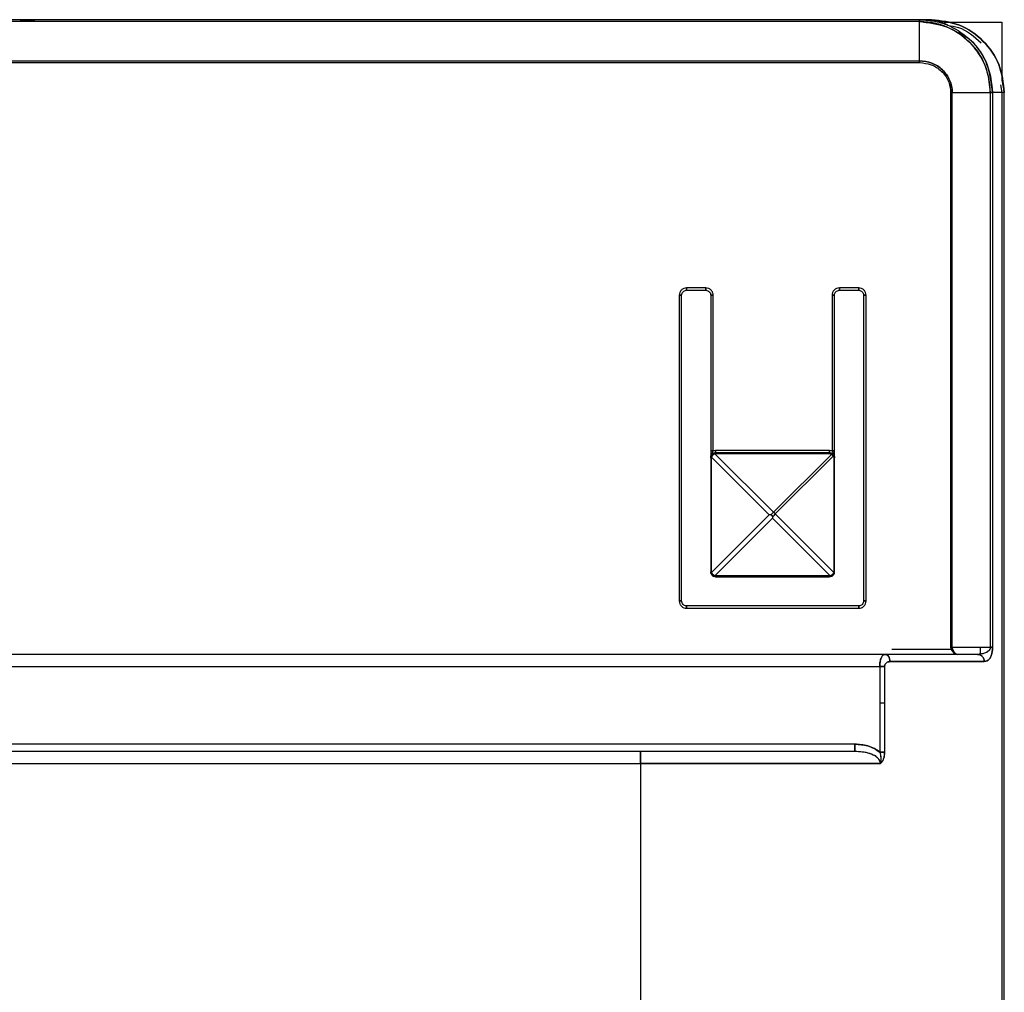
# Model space of a CAD drawing. Header units: millimetres. Extents: x -124 to 136, y -37 to 210.
# Tile 6 of 16: x -59 to -18, y 164 to 204. Entities that reach past the tile are written whole.
import ezdxf

# ---------------------------------------------------------------- set-up
doc = ezdxf.new("R2010")
doc.units = ezdxf.units.MM

msp = doc.modelspace()

# ---------------------------------------------------------------- linework, layer by layer
at = {"color": 7, "linetype": 'Continuous', "lineweight": 25}
for p, q in [((-21.355, 204.187), (-110.055, 204.187)), ((-21.553, 204.175), (-21.871, 204.182)), ((-21.821, 204.187), (-21.827, 204.187)), ((-21.855, 204.11), (-110.055, 204.11)), ((-21.855, 202.492), (-21.855, 204.109)), ((-21.675, 204.087), (-21.355, 204.087)), ((-20.852, 204.087), (-18.455, 204.087)), ((-18.455, 204.087), (-18.455, 201.69)), ((-110.055, 202.492), (-21.855, 202.492)), ((-110.055, 202.418), (-21.854, 202.418)), ((-18.518, 201.504), (-18.455, 201.187)), ((-18.455, 201.69), (-18.355, 201.187)), ((-20.567, 201.187), (-20.567, 178.337)), ((-20.501, 178.337), (-20.501, 201.187)), ((-20.501, 201.187), (-18.931, 201.187)), ((-18.931, 201.187), (-18.931, 178.337)), ((-18.84, 201.187), (-18.84, 178.337)), ((-18.355, 201.187), (-18.84, 201.187)), ((-18.455, 201.187), (-18.455, 151.331)), ((-18.355, 150.976), (-18.355, 201.187)), ((-31.755, 192.837), (-31.755, 180.237)), ((-31.655, 180.237), (-31.655, 192.837)), ((-30.655, 193.137), (-31.455, 193.137)), ((-31.455, 193.037), (-30.655, 193.037)), ((-30.455, 192.837), (-30.455, 186.42)), ((-30.355, 186.42), (-30.355, 192.837)), ((-25.455, 192.837), (-25.455, 186.42)), ((-25.355, 186.42), (-25.355, 192.837)), ((-24.355, 193.137), (-25.155, 193.137)), ((-25.155, 193.037), (-24.355, 193.037)), ((-24.155, 192.837), (-24.155, 180.237)), ((-24.055, 180.237), (-24.055, 192.837)), ((-30.255, 186.437), (-30.355, 186.42)), ((-30.307, 186.33), (-30.255, 186.337)), ((-30.281, 186.304), (-30.255, 186.308)), ((-27.87, 183.893), (-30.281, 186.304)), ((-25.555, 186.437), (-30.255, 186.437)), ((-25.555, 186.337), (-30.255, 186.337)), ((-30.255, 186.308), (-25.555, 186.308)), ((-25.455, 186.42), (-25.555, 186.437)), ((-30.455, 186.137), (-30.448, 186.189)), ((-30.455, 186.137), (-30.455, 181.437)), ((-30.426, 186.137), (-30.422, 186.163)), ((-30.426, 181.437), (-30.426, 186.137)), ((-30.422, 186.163), (-28.046, 183.787)), ((-25.484, 186.278), (-27.87, 183.893)), ((-27.799, 183.822), (-25.413, 186.208)), ((-25.384, 186.137), (-25.384, 181.437)), ((-25.355, 181.437), (-25.355, 186.137)), ((-28.046, 183.787), (-30.422, 181.411)), ((-30.281, 181.27), (-27.905, 183.646)), ((-27.983, 183.787), (-28.046, 183.787)), ((-27.905, 183.709), (-27.905, 183.646)), ((-27.905, 183.646), (-25.529, 181.27)), ((-25.388, 181.411), (-27.799, 183.822)), ((-30.448, 181.385), (-30.455, 181.437)), ((-30.422, 181.411), (-30.426, 181.437)), ((-25.384, 181.437), (-25.388, 181.411)), ((-25.362, 181.385), (-25.355, 181.437)), ((-30.255, 181.237), (-30.307, 181.244)), ((-30.255, 181.266), (-30.281, 181.27)), ((-25.555, 181.266), (-30.255, 181.266)), ((-30.255, 181.237), (-25.555, 181.237)), ((-25.529, 181.27), (-25.555, 181.266)), ((-25.503, 181.244), (-25.555, 181.237)), ((-24.355, 180.037), (-31.455, 180.037)), ((-31.455, 179.937), (-24.355, 179.937)), ((-20.548, 178.237), (-22.988, 178.237)), ((-20.567, 178.337), (-20.548, 178.237)), ((-20.501, 178.337), (-18.931, 178.337)), ((-19.355, 178.337), (-19.355, 178.037)), ((-23.275, 178.037), (-110.398, 178.037)), ((-19.462, 178.037), (-22.925, 178.037)), ((-110.233, 177.537), (-23.492, 177.537)), ((-23.492, 177.537), (-23.492, 174.003)), ((-23.291, 177.537), (-23.291, 174.003)), ((-23.492, 176.037), (-23.291, 176.037)), ((-24.523, 174.337), (-109.403, 174.337)), ((-33.355, 174.037), (-102.055, 174.037)), ((-102.055, 173.537), (-33.355, 173.537)), ((-33.355, 173.537), (-33.355, 140.837))]:
    msp.add_line(p, q, dxfattribs=at)
for points in [[(-58.918, 204.187), (-58.839, 204.187), (-58.682, 204.187), (-58.484, 204.187), (-58.345, 204.187), (-58.327, 204.187), (-58.318, 204.187)], [(-18.355, 201.187), (-18.4, 201.58), (-18.49, 202.366), (-19.184, 203.358), (-20.176, 204.052), (-20.962, 204.142), (-21.355, 204.187)], [(-21.355, 204.187), (-20.962, 204.142), (-20.176, 204.052), (-19.184, 203.358), (-18.49, 202.366), (-18.4, 201.58), (-18.355, 201.187)], [(-21.854, 202.418), (-21.854, 202.425), (-21.854, 202.439), (-21.854, 202.459), (-21.854, 202.477), (-21.855, 202.487), (-21.855, 202.492)], [(-20.501, 201.187), (-20.511, 201.187), (-20.531, 201.187), (-20.555, 201.187), (-20.567, 201.187)], [(-20.567, 201.187), (-20.555, 201.187), (-20.531, 201.187), (-20.511, 201.187), (-20.501, 201.187)], [(-18.931, 201.187), (-18.91, 201.187), (-18.869, 201.187), (-18.849, 201.187), (-18.84, 201.187)], [(-18.84, 201.187), (-18.849, 201.187), (-18.869, 201.187), (-18.91, 201.187), (-18.931, 201.187)], [(-31.455, 193.137), (-31.494, 193.133), (-31.573, 193.124), (-31.672, 193.054), (-31.741, 192.955), (-31.75, 192.876), (-31.755, 192.837)], [(-31.455, 193.137), (-31.494, 193.133), (-31.573, 193.124), (-31.672, 193.054), (-31.741, 192.955), (-31.75, 192.876), (-31.755, 192.837)], [(-31.755, 192.837), (-31.742, 192.837), (-31.716, 192.837), (-31.683, 192.837), (-31.659, 192.837), (-31.656, 192.837), (-31.655, 192.837)], [(-31.655, 192.837), (-31.656, 192.837), (-31.659, 192.837), (-31.683, 192.837), (-31.716, 192.837), (-31.742, 192.837), (-31.755, 192.837)], [(-31.655, 192.837), (-31.652, 192.863), (-31.646, 192.916), (-31.6, 192.982), (-31.533, 193.028), (-31.481, 193.034), (-31.455, 193.037)], [(-31.655, 192.837), (-31.652, 192.863), (-31.646, 192.916), (-31.6, 192.982), (-31.533, 193.028), (-31.481, 193.034), (-31.455, 193.037)], [(-31.455, 193.137), (-31.455, 193.124), (-31.455, 193.098), (-31.455, 193.065), (-31.455, 193.042), (-31.455, 193.039), (-31.455, 193.037)], [(-31.455, 193.037), (-31.455, 193.039), (-31.455, 193.042), (-31.455, 193.065), (-31.455, 193.098), (-31.455, 193.124), (-31.455, 193.137)], [(-30.655, 193.137), (-30.655, 193.124), (-30.655, 193.098), (-30.655, 193.065), (-30.655, 193.042), (-30.655, 193.039), (-30.655, 193.037)], [(-30.355, 192.837), (-30.359, 192.876), (-30.368, 192.955), (-30.438, 193.054), (-30.537, 193.124), (-30.616, 193.133), (-30.655, 193.137)], [(-30.655, 193.037), (-30.655, 193.039), (-30.655, 193.042), (-30.655, 193.065), (-30.655, 193.098), (-30.655, 193.124), (-30.655, 193.137)], [(-30.355, 192.837), (-30.359, 192.876), (-30.368, 192.955), (-30.438, 193.054), (-30.537, 193.124), (-30.616, 193.133), (-30.655, 193.137)], [(-30.655, 193.037), (-30.629, 193.034), (-30.576, 193.028), (-30.51, 192.982), (-30.464, 192.916), (-30.458, 192.863), (-30.455, 192.837)], [(-30.655, 193.037), (-30.629, 193.034), (-30.576, 193.028), (-30.51, 192.982), (-30.464, 192.916), (-30.458, 192.863), (-30.455, 192.837)], [(-30.355, 192.837), (-30.368, 192.837), (-30.394, 192.837), (-30.427, 192.837), (-30.45, 192.837), (-30.453, 192.837), (-30.455, 192.837)], [(-30.455, 192.837), (-30.453, 192.837), (-30.45, 192.837), (-30.427, 192.837), (-30.394, 192.837), (-30.368, 192.837), (-30.355, 192.837)], [(-25.155, 193.137), (-25.194, 193.133), (-25.273, 193.124), (-25.372, 193.054), (-25.441, 192.955), (-25.45, 192.876), (-25.455, 192.837)], [(-25.155, 193.137), (-25.194, 193.133), (-25.273, 193.124), (-25.372, 193.054), (-25.441, 192.955), (-25.45, 192.876), (-25.455, 192.837)], [(-25.355, 192.837), (-25.356, 192.837), (-25.359, 192.837), (-25.383, 192.837), (-25.416, 192.837), (-25.442, 192.837), (-25.455, 192.837)], [(-25.455, 192.837), (-25.442, 192.837), (-25.416, 192.837), (-25.383, 192.837), (-25.359, 192.837), (-25.356, 192.837), (-25.355, 192.837)], [(-25.355, 192.837), (-25.352, 192.863), (-25.346, 192.916), (-25.3, 192.982), (-25.233, 193.028), (-25.181, 193.034), (-25.155, 193.037)], [(-25.355, 192.837), (-25.352, 192.863), (-25.346, 192.916), (-25.3, 192.982), (-25.233, 193.028), (-25.181, 193.034), (-25.155, 193.037)], [(-25.155, 193.037), (-25.155, 193.039), (-25.155, 193.042), (-25.155, 193.065), (-25.155, 193.098), (-25.155, 193.124), (-25.155, 193.137)], [(-25.155, 193.137), (-25.155, 193.124), (-25.155, 193.098), (-25.155, 193.065), (-25.155, 193.042), (-25.155, 193.039), (-25.155, 193.037)], [(-24.355, 193.037), (-24.355, 193.039), (-24.355, 193.042), (-24.355, 193.065), (-24.355, 193.098), (-24.355, 193.124), (-24.355, 193.137)], [(-24.055, 192.837), (-24.059, 192.876), (-24.068, 192.955), (-24.138, 193.054), (-24.237, 193.124), (-24.316, 193.133), (-24.355, 193.137)], [(-24.355, 193.137), (-24.355, 193.124), (-24.355, 193.098), (-24.355, 193.065), (-24.355, 193.042), (-24.355, 193.039), (-24.355, 193.037)], [(-24.055, 192.837), (-24.059, 192.876), (-24.068, 192.955), (-24.138, 193.054), (-24.237, 193.124), (-24.316, 193.133), (-24.355, 193.137)], [(-24.355, 193.037), (-24.329, 193.034), (-24.276, 193.028), (-24.21, 192.982), (-24.164, 192.916), (-24.158, 192.863), (-24.155, 192.837)], [(-24.355, 193.037), (-24.329, 193.034), (-24.276, 193.028), (-24.21, 192.982), (-24.164, 192.916), (-24.158, 192.863), (-24.155, 192.837)], [(-24.155, 192.837), (-24.153, 192.837), (-24.15, 192.837), (-24.127, 192.837), (-24.094, 192.837), (-24.068, 192.837), (-24.055, 192.837)], [(-24.055, 192.837), (-24.068, 192.837), (-24.094, 192.837), (-24.127, 192.837), (-24.15, 192.837), (-24.153, 192.837), (-24.155, 192.837)], [(-30.455, 186.42), (-30.453, 186.42), (-30.45, 186.42), (-30.427, 186.42), (-30.394, 186.42), (-30.368, 186.42), (-30.355, 186.42)], [(-30.255, 186.337), (-30.255, 186.339), (-30.255, 186.342), (-30.255, 186.365), (-30.255, 186.398), (-30.255, 186.424), (-30.255, 186.437)], [(-30.255, 186.437), (-30.255, 186.424), (-30.255, 186.398), (-30.255, 186.365), (-30.255, 186.342), (-30.255, 186.339), (-30.255, 186.337)], [(-30.255, 186.337), (-30.255, 186.337), (-30.255, 186.336), (-30.255, 186.33), (-30.255, 186.321), (-30.255, 186.312), (-30.255, 186.308)], [(-25.555, 186.337), (-25.555, 186.339), (-25.555, 186.342), (-25.555, 186.365), (-25.555, 186.398), (-25.555, 186.424), (-25.555, 186.437)], [(-25.555, 186.437), (-25.555, 186.424), (-25.555, 186.398), (-25.555, 186.365), (-25.555, 186.342), (-25.555, 186.339), (-25.555, 186.337)], [(-25.555, 186.308), (-25.555, 186.312), (-25.555, 186.321), (-25.555, 186.33), (-25.555, 186.336), (-25.555, 186.337), (-25.555, 186.337)], [(-25.455, 186.42), (-25.442, 186.42), (-25.416, 186.42), (-25.383, 186.42), (-25.359, 186.42), (-25.356, 186.42), (-25.355, 186.42)], [(-30.426, 186.137), (-30.43, 186.137), (-30.439, 186.137), (-30.448, 186.137), (-30.454, 186.137), (-30.455, 186.137), (-30.455, 186.137)], [(-25.413, 186.208), (-25.417, 186.215), (-25.426, 186.229), (-25.443, 186.249), (-25.463, 186.266), (-25.477, 186.274), (-25.484, 186.278)], [(-25.355, 186.137), (-25.355, 186.137), (-25.356, 186.137), (-25.362, 186.137), (-25.371, 186.137), (-25.38, 186.137), (-25.384, 186.137)], [(-27.87, 183.893), (-27.862, 183.889), (-27.848, 183.881), (-27.828, 183.864), (-27.811, 183.844), (-27.803, 183.83), (-27.799, 183.822)], [(-30.455, 181.437), (-30.455, 181.437), (-30.454, 181.437), (-30.448, 181.437), (-30.439, 181.437), (-30.43, 181.437), (-30.426, 181.437)], [(-25.384, 181.437), (-25.38, 181.437), (-25.371, 181.437), (-25.362, 181.437), (-25.356, 181.437), (-25.355, 181.437), (-25.355, 181.437)], [(-30.255, 181.266), (-30.255, 181.262), (-30.255, 181.253), (-30.255, 181.244), (-30.255, 181.238), (-30.255, 181.237), (-30.255, 181.237)], [(-25.555, 181.237), (-25.555, 181.237), (-25.555, 181.238), (-25.555, 181.244), (-25.555, 181.253), (-25.555, 181.262), (-25.555, 181.266)], [(-31.755, 180.237), (-31.742, 180.237), (-31.716, 180.237), (-31.683, 180.237), (-31.659, 180.237), (-31.656, 180.237), (-31.655, 180.237)], [(-31.755, 180.237), (-31.75, 180.198), (-31.741, 180.119), (-31.672, 180.02), (-31.573, 179.951), (-31.494, 179.942), (-31.455, 179.937)], [(-31.655, 180.237), (-31.656, 180.237), (-31.659, 180.237), (-31.683, 180.237), (-31.716, 180.237), (-31.742, 180.237), (-31.755, 180.237)], [(-31.755, 180.237), (-31.75, 180.198), (-31.741, 180.119), (-31.672, 180.02), (-31.573, 179.951), (-31.494, 179.942), (-31.455, 179.937)], [(-31.455, 180.037), (-31.481, 180.04), (-31.533, 180.046), (-31.6, 180.092), (-31.646, 180.158), (-31.652, 180.211), (-31.655, 180.237)], [(-31.455, 180.037), (-31.481, 180.04), (-31.533, 180.046), (-31.6, 180.092), (-31.646, 180.158), (-31.652, 180.211), (-31.655, 180.237)], [(-24.355, 179.937), (-24.316, 179.942), (-24.237, 179.951), (-24.138, 180.02), (-24.068, 180.119), (-24.059, 180.198), (-24.055, 180.237)], [(-24.155, 180.237), (-24.158, 180.211), (-24.164, 180.158), (-24.21, 180.092), (-24.276, 180.046), (-24.329, 180.04), (-24.355, 180.037)], [(-24.155, 180.237), (-24.158, 180.211), (-24.164, 180.158), (-24.21, 180.092), (-24.276, 180.046), (-24.329, 180.04), (-24.355, 180.037)], [(-24.355, 179.937), (-24.316, 179.942), (-24.237, 179.951), (-24.138, 180.02), (-24.068, 180.119), (-24.059, 180.198), (-24.055, 180.237)], [(-24.155, 180.237), (-24.153, 180.237), (-24.15, 180.237), (-24.127, 180.237), (-24.094, 180.237), (-24.068, 180.237), (-24.055, 180.237)], [(-24.055, 180.237), (-24.068, 180.237), (-24.094, 180.237), (-24.127, 180.237), (-24.15, 180.237), (-24.153, 180.237), (-24.155, 180.237)], [(-31.455, 180.037), (-31.455, 180.036), (-31.455, 180.033), (-31.455, 180.009), (-31.455, 179.976), (-31.455, 179.95), (-31.455, 179.937)], [(-31.455, 179.937), (-31.455, 179.95), (-31.455, 179.976), (-31.455, 180.009), (-31.455, 180.033), (-31.455, 180.036), (-31.455, 180.037)], [(-24.355, 180.037), (-24.355, 180.036), (-24.355, 180.033), (-24.355, 180.009), (-24.355, 179.976), (-24.355, 179.95), (-24.355, 179.937)], [(-24.355, 179.937), (-24.355, 179.95), (-24.355, 179.976), (-24.355, 180.009), (-24.355, 180.033), (-24.355, 180.036), (-24.355, 180.037)], [(-20.501, 178.337), (-20.511, 178.337), (-20.531, 178.337), (-20.555, 178.337), (-20.567, 178.337)], [(-20.567, 178.337), (-20.555, 178.337), (-20.531, 178.337), (-20.511, 178.337), (-20.501, 178.337)], [(-18.931, 178.337), (-18.91, 178.337), (-18.869, 178.337), (-18.849, 178.337), (-18.84, 178.337)], [(-18.84, 178.337), (-18.849, 178.337), (-18.869, 178.337), (-18.91, 178.337), (-18.931, 178.337)], [(-23.275, 178.037), (-23.248, 178.033), (-23.194, 178.024), (-23.126, 177.954), (-23.079, 177.855), (-23.073, 177.776), (-23.069, 177.737)], [(-19.462, 178.037), (-19.919, 178.037), (-20.833, 178.037), (-22.461, 178.037), (-23.275, 178.037)], [(-19.179, 177.737), (-19.183, 177.776), (-19.191, 177.855), (-19.257, 177.954), (-19.351, 178.024), (-19.425, 178.033), (-19.462, 178.037)], [(-23.492, 177.537), (-23.455, 177.537), (-23.38, 177.537), (-23.32, 177.537), (-23.291, 177.537)], [(-23.291, 177.537), (-23.32, 177.537), (-23.38, 177.537), (-23.455, 177.537), (-23.492, 177.537)], [(-23.069, 177.737), (-22.239, 177.737), (-20.577, 177.737), (-19.645, 177.737), (-19.179, 177.737)], [(-19.179, 177.737), (-19.645, 177.737), (-20.577, 177.737), (-22.239, 177.737), (-23.069, 177.737)], [(-24.523, 174.337), (-24.523, 174.298), (-24.523, 174.219), (-24.523, 174.12), (-24.523, 174.051), (-24.523, 174.042), (-24.523, 174.037)], [(-33.355, 173.537), (-33.355, 173.603), (-33.355, 173.734), (-33.355, 173.899), (-33.355, 174.015), (-33.355, 174.03), (-33.355, 174.037)], [(-24.523, 174.037), (-25.174, 174.037), (-26.474, 174.037), (-28.673, 174.037), (-30.98, 174.037), (-32.563, 174.037), (-33.355, 174.037)], [(-33.355, 174.037), (-33.355, 174.03), (-33.355, 174.015), (-33.355, 173.899), (-33.355, 173.734), (-33.355, 173.603), (-33.355, 173.537)], [(-24.523, 174.037), (-25.174, 174.037), (-26.474, 174.037), (-28.673, 174.037), (-30.98, 174.037), (-32.563, 174.037), (-33.355, 174.037)], [(-23.492, 174.003), (-23.455, 174.003), (-23.38, 174.003), (-23.32, 174.003), (-23.291, 174.003)], [(-23.291, 174.003), (-23.32, 174.003), (-23.38, 174.003), (-23.455, 174.003), (-23.492, 174.003)], [(-33.355, 173.537), (-32.454, 173.537), (-30.653, 173.537), (-28.044, 173.537), (-25.584, 173.537), (-24.169, 173.537), (-23.461, 173.537)], [(-23.461, 173.537), (-24.169, 173.537), (-25.584, 173.537), (-28.044, 173.537), (-30.653, 173.537), (-32.454, 173.537), (-33.355, 173.537)]]:
    msp.add_open_spline(points, degree=3, dxfattribs=at)
for points, knots in [([(-21.827, 204.187), (-21.828, 204.187), (-21.83, 204.187), (-21.833, 204.187), (-21.841, 204.187), (-21.841, 204.183), (-21.849, 204.165), (-21.852, 204.132), (-21.855, 204.11)], [0, 0, 0, 0, 0.012143, 0.024783, 0.05461, 0.243838, 0.501559, 1, 1, 1, 1]), ([(-21.855, 204.11), (-21.852, 204.133), (-21.848, 204.166), (-21.843, 204.182), (-21.839, 204.186), (-21.836, 204.187), (-21.832, 204.187), (-21.829, 204.187), (-21.828, 204.187), (-21.827, 204.187)], [0, 0, 0, 0, 0.50973, 0.752269, 0.877036, 0.955065, 0.980497, 0.990726, 1, 1, 1, 1]), ([(-20.674, 203.952), (-20.679, 203.955), (-21.007, 204.175), (-21.42, 204.181), (-21.827, 204.187)], [0, 0, 0, 0, 0.014369, 1, 1, 1, 1]), ([(-21.827, 204.187), (-21.613, 204.174), (-21.199, 204.149), (-20.457, 203.897), (-19.808, 203.456), (-19.327, 202.861), (-18.946, 202.165), (-18.882, 201.576), (-18.84, 201.187)], [0, 0, 0, 0, 0.1376604, 0.2670963, 0.5002109, 0.6281444, 0.7542552, 1, 1, 1, 1]), ([(-21.855, 204.109), (-21.474, 204.066), (-20.712, 203.981), (-19.745, 203.309), (-19.064, 202.342), (-18.975, 201.572), (-18.931, 201.187)], [0, 0, 0, 0, 0.250189, 0.500036, 0.750192, 1, 1, 1, 1]), ([(-18.931, 201.187), (-18.957, 201.481), (-19.014, 202.129), (-19.434, 202.894), (-19.966, 203.448), (-20.503, 203.806), (-21.145, 204.06), (-21.613, 204.092), (-21.855, 204.109)], [0, 0, 0, 0, 0.190701, 0.421239, 0.551682, 0.691636, 0.84135, 1, 1, 1, 1]), ([(-20.692, 203.955), (-20.54, 203.934), (-20.01, 203.858), (-19.598, 203.496), (-19.304, 203.238)], [0, 0, 0, 0, 0.2872552, 1, 1, 1, 1]), ([(-18.84, 201.187), (-18.887, 201.577), (-18.983, 202.359), (-19.538, 203.246), (-20.05, 203.548), (-20.225, 203.651)], [0, 0, 0, 0, 0.396474, 0.793465, 1, 1, 1, 1]), ([(-21.855, 202.492), (-21.855, 202.487), (-21.854, 202.477), (-21.854, 202.459), (-21.854, 202.439), (-21.854, 202.425), (-21.854, 202.418)], [0, 0, 0, 0, 0.247225, 0.5, 0.752775, 1, 1, 1, 1]), ([(-20.501, 201.187), (-20.506, 201.275), (-20.517, 201.449), (-20.6, 201.7), (-20.729, 201.928), (-20.957, 202.19), (-21.333, 202.436), (-21.681, 202.474), (-21.855, 202.492)], [0, 0, 0, 0, 0.126069, 0.251221, 0.376753, 0.501433, 0.750529, 1, 1, 1, 1]), ([(-21.855, 202.492), (-21.681, 202.474), (-21.333, 202.437), (-20.957, 202.19), (-20.729, 201.928), (-20.6, 201.7), (-20.517, 201.449), (-20.506, 201.275), (-20.501, 201.187)], [0, 0, 0, 0, 0.249304, 0.498437, 0.623173, 0.748761, 0.873801, 1, 1, 1, 1]), ([(-21.854, 202.418), (-21.689, 202.401), (-21.359, 202.368), (-21.002, 202.136), (-20.784, 201.889), (-20.662, 201.673), (-20.583, 201.435), (-20.573, 201.27), (-20.567, 201.187)], [0, 0, 0, 0, 0.249519, 0.498715, 0.623425, 0.748922, 0.874013, 1, 1, 1, 1]), ([(-21.854, 202.418), (-21.689, 202.401), (-21.359, 202.368), (-21.001, 202.135), (-20.783, 201.888), (-20.662, 201.671), (-20.582, 201.435), (-20.572, 201.27), (-20.567, 201.187)], [0, 0, 0, 0, 0.250032, 0.499144, 0.624601, 0.749458, 0.874816, 1, 1, 1, 1]), ([(-30.455, 186.137), (-30.452, 186.167), (-30.447, 186.217), (-30.415, 186.287), (-30.381, 186.346), (-30.363, 186.396), (-30.355, 186.42)], [0, 0, 0, 0, 0.29516, 0.500492, 0.763149, 1, 1, 1, 1]), ([(-30.355, 186.42), (-30.367, 186.42), (-30.387, 186.42), (-30.41, 186.42), (-30.426, 186.42), (-30.439, 186.42), (-30.451, 186.42), (-30.454, 186.42), (-30.455, 186.42)], [0, 0, 0, 0, 0.239457, 0.368361, 0.5, 0.631639, 0.760543, 1, 1, 1, 1]), ([(-30.455, 186.137), (-30.451, 186.17), (-30.444, 186.231), (-30.405, 186.304), (-30.374, 186.363), (-30.361, 186.402), (-30.355, 186.42)], [0, 0, 0, 0, 0.331622, 0.608585, 0.824424, 1, 1, 1, 1]), ([(-30.455, 186.42), (-30.455, 186.39), (-30.455, 186.33), (-30.455, 186.225), (-30.455, 186.172), (-30.455, 186.137)], [0, 0, 0, 0, 0.249922, 0.50041, 1, 1, 1, 1]), ([(-30.307, 186.33), (-30.323, 186.324), (-30.356, 186.313), (-30.398, 186.28), (-30.431, 186.238), (-30.442, 186.205), (-30.448, 186.189)], [0, 0, 0, 0, 0.250574, 0.5, 0.749426, 1, 1, 1, 1]), ([(-30.448, 186.189), (-30.442, 186.205), (-30.431, 186.238), (-30.398, 186.28), (-30.356, 186.313), (-30.323, 186.324), (-30.307, 186.33)], [0, 0, 0, 0, 0.250524, 0.5, 0.749476, 1, 1, 1, 1]), ([(-30.422, 186.163), (-30.415, 186.178), (-30.401, 186.209), (-30.368, 186.25), (-30.327, 186.284), (-30.296, 186.297), (-30.281, 186.304)], [0, 0, 0, 0, 0.250574, 0.5, 0.749426, 1, 1, 1, 1]), ([(-30.281, 186.304), (-30.296, 186.297), (-30.327, 186.284), (-30.367, 186.25), (-30.401, 186.209), (-30.415, 186.178), (-30.422, 186.163)], [0, 0, 0, 0, 0.250524, 0.5, 0.749476, 1, 1, 1, 1]), ([(-30.307, 186.33), (-30.305, 186.33), (-30.301, 186.33), (-30.295, 186.325), (-30.288, 186.317), (-30.283, 186.309), (-30.281, 186.304)], [0, 0, 0, 0, 0.247362, 0.5, 0.752638, 1, 1, 1, 1]), ([(-30.281, 186.304), (-30.283, 186.309), (-30.288, 186.317), (-30.295, 186.325), (-30.301, 186.33), (-30.305, 186.33), (-30.307, 186.33)], [0, 0, 0, 0, 0.247362, 0.5, 0.752638, 1, 1, 1, 1]), ([(-30.255, 186.308), (-30.255, 186.312), (-30.255, 186.321), (-30.255, 186.33), (-30.255, 186.336), (-30.255, 186.337), (-30.255, 186.337)], [0, 0, 0, 0, 0.2475749, 0.5, 0.7524251, 1, 1, 1, 1]), ([(-25.555, 186.337), (-25.555, 186.337), (-25.555, 186.336), (-25.555, 186.33), (-25.555, 186.321), (-25.555, 186.312), (-25.555, 186.308)], [0, 0, 0, 0, 0.247575, 0.5, 0.752425, 1, 1, 1, 1]), ([(-25.413, 186.278), (-25.423, 186.287), (-25.442, 186.304), (-25.478, 186.323), (-25.515, 186.335), (-25.542, 186.336), (-25.555, 186.337)], [0, 0, 0, 0, 0.257176, 0.507912, 0.754559, 1, 1, 1, 1]), ([(-25.555, 186.337), (-25.542, 186.336), (-25.517, 186.335), (-25.479, 186.323), (-25.443, 186.305), (-25.424, 186.288), (-25.413, 186.278)], [0, 0, 0, 0, 0.234895, 0.478615, 0.733086, 1, 1, 1, 1]), ([(-25.555, 186.308), (-25.548, 186.307), (-25.535, 186.307), (-25.516, 186.3), (-25.498, 186.291), (-25.489, 186.283), (-25.484, 186.278)], [0, 0, 0, 0, 0.2323199, 0.471955, 0.7262278, 1, 1, 1, 1]), ([(-25.555, 186.308), (-25.548, 186.307), (-25.535, 186.307), (-25.516, 186.301), (-25.498, 186.291), (-25.489, 186.283), (-25.484, 186.278)], [0, 0, 0, 0, 0.236116, 0.470886, 0.720888, 1, 1, 1, 1]), ([(-25.413, 186.278), (-25.418, 186.282), (-25.426, 186.288), (-25.443, 186.29), (-25.463, 186.288), (-25.477, 186.282), (-25.484, 186.278)], [0, 0, 0, 0, 0.259646, 0.5, 0.740097, 1, 1, 1, 1]), ([(-25.484, 186.278), (-25.477, 186.282), (-25.463, 186.288), (-25.443, 186.29), (-25.425, 186.288), (-25.417, 186.282), (-25.413, 186.278)], [0, 0, 0, 0, 0.245667, 0.5, 0.754333, 1, 1, 1, 1]), ([(-25.455, 186.42), (-25.446, 186.396), (-25.428, 186.346), (-25.395, 186.287), (-25.363, 186.217), (-25.358, 186.167), (-25.355, 186.137)], [0, 0, 0, 0, 0.23683, 0.499495, 0.704796, 1, 1, 1, 1]), ([(-25.355, 186.42), (-25.356, 186.42), (-25.358, 186.42), (-25.371, 186.42), (-25.384, 186.42), (-25.4, 186.42), (-25.423, 186.42), (-25.442, 186.42), (-25.455, 186.42)], [0, 0, 0, 0, 0.2394568, 0.3683607, 0.5, 0.6316393, 0.7605432, 1, 1, 1, 1]), ([(-25.455, 186.42), (-25.449, 186.402), (-25.436, 186.363), (-25.405, 186.304), (-25.366, 186.231), (-25.359, 186.17), (-25.355, 186.137)], [0, 0, 0, 0, 0.175576, 0.391415, 0.668378, 1, 1, 1, 1]), ([(-25.355, 186.137), (-25.355, 186.172), (-25.355, 186.225), (-25.355, 186.33), (-25.355, 186.39), (-25.355, 186.42)], [0, 0, 0, 0, 0.49959, 0.750078, 1, 1, 1, 1]), ([(-30.455, 186.137), (-30.455, 186.137), (-30.454, 186.137), (-30.448, 186.137), (-30.439, 186.137), (-30.43, 186.137), (-30.426, 186.137)], [0, 0, 0, 0, 0.247575, 0.5, 0.752425, 1, 1, 1, 1]), ([(-30.454, 186.153), (-30.453, 186.164), (-30.452, 186.191), (-30.443, 186.218), (-30.437, 186.235)], [0, 0, 0, 0, 0.398536, 1, 1, 1, 1]), ([(-30.448, 186.189), (-30.448, 186.187), (-30.448, 186.184), (-30.443, 186.177), (-30.435, 186.17), (-30.426, 186.165), (-30.422, 186.163)], [0, 0, 0, 0, 0.247362, 0.5, 0.752638, 1, 1, 1, 1]), ([(-30.422, 186.163), (-30.426, 186.165), (-30.435, 186.17), (-30.443, 186.177), (-30.448, 186.184), (-30.448, 186.187), (-30.448, 186.189)], [0, 0, 0, 0, 0.247362, 0.5, 0.752638, 1, 1, 1, 1]), ([(-25.484, 186.278), (-25.478, 186.275), (-25.464, 186.267), (-25.445, 186.251), (-25.427, 186.23), (-25.418, 186.216), (-25.413, 186.208)], [0, 0, 0, 0, 0.226967, 0.50005, 0.705061, 1, 1, 1, 1]), ([(-25.355, 186.137), (-25.356, 186.15), (-25.357, 186.177), (-25.369, 186.214), (-25.388, 186.249), (-25.405, 186.269), (-25.413, 186.278)], [0, 0, 0, 0, 0.245441, 0.492088, 0.742824, 1, 1, 1, 1]), ([(-25.413, 186.278), (-25.41, 186.275), (-25.404, 186.266), (-25.402, 186.249), (-25.404, 186.229), (-25.41, 186.215), (-25.413, 186.208)], [0, 0, 0, 0, 0.245667, 0.5, 0.754333, 1, 1, 1, 1]), ([(-25.413, 186.208), (-25.41, 186.216), (-25.404, 186.23), (-25.402, 186.251), (-25.404, 186.267), (-25.411, 186.275), (-25.413, 186.278)], [0, 0, 0, 0, 0.294609, 0.499951, 0.772875, 1, 1, 1, 1]), ([(-25.413, 186.278), (-25.404, 186.268), (-25.387, 186.249), (-25.368, 186.213), (-25.357, 186.175), (-25.356, 186.15), (-25.355, 186.137)], [0, 0, 0, 0, 0.2669141, 0.5213847, 0.7651047, 1, 1, 1, 1]), ([(-25.413, 186.208), (-25.409, 186.203), (-25.401, 186.194), (-25.392, 186.176), (-25.385, 186.157), (-25.385, 186.144), (-25.384, 186.137)], [0, 0, 0, 0, 0.2737722, 0.528045, 0.7676801, 1, 1, 1, 1]), ([(-25.413, 186.208), (-25.409, 186.203), (-25.401, 186.194), (-25.391, 186.176), (-25.385, 186.157), (-25.385, 186.144), (-25.384, 186.137)], [0, 0, 0, 0, 0.279112, 0.529114, 0.763884, 1, 1, 1, 1]), ([(-25.384, 186.137), (-25.38, 186.137), (-25.371, 186.137), (-25.362, 186.137), (-25.356, 186.137), (-25.355, 186.137), (-25.355, 186.137)], [0, 0, 0, 0, 0.247575, 0.5, 0.752425, 1, 1, 1, 1]), ([(-25.373, 186.235), (-25.367, 186.218), (-25.356, 186.186), (-25.355, 186.153), (-25.355, 186.137)], [0, 0, 0, 0, 0.502262, 1, 1, 1, 1]), ([(-27.87, 183.893), (-27.879, 183.886), (-27.899, 183.871), (-27.928, 183.845), (-27.957, 183.817), (-27.975, 183.797), (-27.983, 183.787)], [0, 0, 0, 0, 0.252249, 0.501453, 0.749911, 1, 1, 1, 1]), ([(-27.983, 183.787), (-27.975, 183.797), (-27.958, 183.816), (-27.929, 183.845), (-27.899, 183.871), (-27.879, 183.886), (-27.87, 183.893)], [0, 0, 0, 0, 0.246459, 0.49449, 0.745286, 1, 1, 1, 1]), ([(-27.799, 183.822), (-27.803, 183.829), (-27.811, 183.844), (-27.828, 183.864), (-27.848, 183.881), (-27.863, 183.889), (-27.87, 183.893)], [0, 0, 0, 0, 0.245667, 0.5, 0.754333, 1, 1, 1, 1]), ([(-27.983, 183.787), (-27.979, 183.787), (-27.971, 183.786), (-27.958, 183.781), (-27.944, 183.773), (-27.931, 183.761), (-27.919, 183.748), (-27.911, 183.734), (-27.906, 183.721), (-27.905, 183.713), (-27.905, 183.709)], [0, 0, 0, 0, 0.116823, 0.237107, 0.363979, 0.500138, 0.636258, 0.763075, 0.883281, 1, 1, 1, 1]), ([(-27.905, 183.709), (-27.905, 183.713), (-27.906, 183.722), (-27.911, 183.735), (-27.92, 183.749), (-27.931, 183.761), (-27.943, 183.772), (-27.957, 183.781), (-27.97, 183.786), (-27.979, 183.787), (-27.983, 183.787)], [0, 0, 0, 0, 0.126569, 0.247043, 0.369022, 0.499843, 0.630654, 0.752659, 0.873233, 1, 1, 1, 1]), ([(-27.905, 183.709), (-27.895, 183.717), (-27.875, 183.735), (-27.847, 183.764), (-27.821, 183.793), (-27.806, 183.813), (-27.799, 183.822)], [0, 0, 0, 0, 0.250089, 0.498547, 0.747751, 1, 1, 1, 1]), ([(-27.799, 183.822), (-27.806, 183.813), (-27.821, 183.793), (-27.847, 183.763), (-27.876, 183.734), (-27.895, 183.717), (-27.905, 183.709)], [0, 0, 0, 0, 0.254714, 0.50551, 0.753541, 1, 1, 1, 1]), ([(-30.426, 181.437), (-30.43, 181.437), (-30.439, 181.437), (-30.448, 181.437), (-30.454, 181.437), (-30.455, 181.437), (-30.455, 181.437)], [0, 0, 0, 0, 0.247575, 0.5, 0.752425, 1, 1, 1, 1]), ([(-25.355, 181.437), (-25.355, 181.437), (-25.356, 181.437), (-25.362, 181.437), (-25.371, 181.437), (-25.38, 181.437), (-25.384, 181.437)], [0, 0, 0, 0, 0.247575, 0.5, 0.752425, 1, 1, 1, 1]), ([(-30.422, 181.411), (-30.426, 181.409), (-30.435, 181.404), (-30.443, 181.397), (-30.448, 181.391), (-30.448, 181.387), (-30.448, 181.385)], [0, 0, 0, 0, 0.247362, 0.5, 0.752638, 1, 1, 1, 1]), ([(-30.448, 181.385), (-30.448, 181.387), (-30.448, 181.391), (-30.443, 181.397), (-30.435, 181.404), (-30.426, 181.409), (-30.422, 181.411)], [0, 0, 0, 0, 0.247362, 0.5, 0.752638, 1, 1, 1, 1]), ([(-30.448, 181.385), (-30.442, 181.369), (-30.431, 181.336), (-30.398, 181.294), (-30.356, 181.261), (-30.323, 181.25), (-30.307, 181.244)], [0, 0, 0, 0, 0.250574, 0.5, 0.749426, 1, 1, 1, 1]), ([(-30.307, 181.244), (-30.323, 181.25), (-30.356, 181.261), (-30.398, 181.294), (-30.431, 181.336), (-30.442, 181.369), (-30.448, 181.385)], [0, 0, 0, 0, 0.2505236, 0.5, 0.7494764, 1, 1, 1, 1]), ([(-30.281, 181.27), (-30.296, 181.277), (-30.327, 181.291), (-30.368, 181.324), (-30.401, 181.365), (-30.415, 181.396), (-30.422, 181.411)], [0, 0, 0, 0, 0.250574, 0.5, 0.749426, 1, 1, 1, 1]), ([(-30.422, 181.411), (-30.415, 181.396), (-30.401, 181.365), (-30.367, 181.325), (-30.327, 181.291), (-30.296, 181.277), (-30.281, 181.27)], [0, 0, 0, 0, 0.250524, 0.5, 0.749476, 1, 1, 1, 1]), ([(-30.281, 181.27), (-30.283, 181.266), (-30.288, 181.257), (-30.295, 181.249), (-30.301, 181.244), (-30.305, 181.244), (-30.307, 181.244)], [0, 0, 0, 0, 0.247362, 0.5, 0.752638, 1, 1, 1, 1]), ([(-30.307, 181.244), (-30.305, 181.244), (-30.301, 181.244), (-30.295, 181.249), (-30.288, 181.257), (-30.283, 181.266), (-30.281, 181.27)], [0, 0, 0, 0, 0.247362, 0.5, 0.752638, 1, 1, 1, 1]), ([(-30.255, 181.237), (-30.255, 181.237), (-30.255, 181.238), (-30.255, 181.244), (-30.255, 181.253), (-30.255, 181.262), (-30.255, 181.266)], [0, 0, 0, 0, 0.247575, 0.5, 0.752425, 1, 1, 1, 1]), ([(-25.555, 181.266), (-25.555, 181.262), (-25.555, 181.253), (-25.555, 181.244), (-25.555, 181.238), (-25.555, 181.237), (-25.555, 181.237)], [0, 0, 0, 0, 0.247575, 0.5, 0.752425, 1, 1, 1, 1]), ([(-25.388, 181.411), (-25.395, 181.396), (-25.408, 181.365), (-25.442, 181.324), (-25.483, 181.291), (-25.514, 181.277), (-25.529, 181.27)], [0, 0, 0, 0, 0.250574, 0.5, 0.749426, 1, 1, 1, 1]), ([(-25.529, 181.27), (-25.514, 181.277), (-25.483, 181.291), (-25.442, 181.325), (-25.408, 181.365), (-25.395, 181.396), (-25.388, 181.411)], [0, 0, 0, 0, 0.250524, 0.5, 0.749476, 1, 1, 1, 1]), ([(-25.529, 181.27), (-25.527, 181.266), (-25.522, 181.257), (-25.515, 181.249), (-25.508, 181.244), (-25.505, 181.244), (-25.503, 181.244)], [0, 0, 0, 0, 0.247362, 0.5, 0.752638, 1, 1, 1, 1]), ([(-25.503, 181.244), (-25.505, 181.244), (-25.508, 181.244), (-25.515, 181.249), (-25.522, 181.257), (-25.527, 181.266), (-25.529, 181.27)], [0, 0, 0, 0, 0.247362, 0.5, 0.752638, 1, 1, 1, 1]), ([(-25.503, 181.244), (-25.487, 181.25), (-25.454, 181.261), (-25.412, 181.294), (-25.379, 181.336), (-25.367, 181.369), (-25.362, 181.385)], [0, 0, 0, 0, 0.250574, 0.5, 0.749426, 1, 1, 1, 1]), ([(-25.362, 181.385), (-25.367, 181.369), (-25.379, 181.336), (-25.412, 181.294), (-25.454, 181.261), (-25.487, 181.25), (-25.503, 181.244)], [0, 0, 0, 0, 0.250524, 0.5, 0.749476, 1, 1, 1, 1]), ([(-25.388, 181.411), (-25.383, 181.409), (-25.375, 181.404), (-25.367, 181.397), (-25.362, 181.391), (-25.362, 181.387), (-25.362, 181.385)], [0, 0, 0, 0, 0.247362, 0.5, 0.752638, 1, 1, 1, 1]), ([(-25.362, 181.385), (-25.362, 181.387), (-25.362, 181.391), (-25.367, 181.397), (-25.375, 181.404), (-25.383, 181.409), (-25.388, 181.411)], [0, 0, 0, 0, 0.247362, 0.5, 0.752638, 1, 1, 1, 1]), ([(-20.484, 178.262), (-20.488, 178.26), (-20.497, 178.257), (-20.513, 178.251), (-20.531, 178.244), (-20.542, 178.239), (-20.548, 178.237)], [0, 0, 0, 0, 0.247726, 0.5, 0.752274, 1, 1, 1, 1]), ([(-20.548, 178.237), (-20.542, 178.239), (-20.531, 178.244), (-20.513, 178.251), (-20.497, 178.257), (-20.488, 178.26), (-20.484, 178.262)], [0, 0, 0, 0, 0.2477256, 0.5, 0.7522744, 1, 1, 1, 1]), ([(-20.548, 178.237), (-20.531, 178.21), (-20.497, 178.154), (-20.438, 178.088), (-20.372, 178.045), (-20.326, 178.04), (-20.303, 178.037)], [0, 0, 0, 0, 0.241743, 0.489563, 0.742747, 1, 1, 1, 1]), ([(-20.548, 178.237), (-20.531, 178.209), (-20.496, 178.152), (-20.439, 178.09), (-20.374, 178.047), (-20.329, 178.041), (-20.303, 178.037)], [0, 0, 0, 0, 0.249469, 0.499577, 0.708263, 1, 1, 1, 1]), ([(-20.484, 178.262), (-20.489, 178.274), (-20.499, 178.298), (-20.5, 178.324), (-20.501, 178.337)], [0, 0, 0, 0, 0.508516, 1, 1, 1, 1]), ([(-20.484, 178.262), (-20.489, 178.274), (-20.499, 178.298), (-20.5, 178.324), (-20.501, 178.337)], [0, 0, 0, 0, 0.509833, 1, 1, 1, 1]), ([(-20.303, 178.037), (-20.319, 178.04), (-20.35, 178.047), (-20.397, 178.095), (-20.434, 178.158), (-20.463, 178.216), (-20.477, 178.247), (-20.484, 178.262)], [0, 0, 0, 0, 0.251384, 0.50031, 0.748177, 0.87321, 1, 1, 1, 1]), ([(-20.303, 178.037), (-20.322, 178.041), (-20.354, 178.048), (-20.392, 178.092), (-20.421, 178.135), (-20.45, 178.189), (-20.471, 178.233), (-20.484, 178.262)], [0, 0, 0, 0, 0.292697, 0.499833, 0.636355, 0.764393, 1, 1, 1, 1]), ([(-18.931, 178.337), (-18.931, 178.33), (-18.932, 178.314), (-18.938, 178.284), (-18.957, 178.232), (-19.022, 178.15), (-19.19, 178.056), (-19.351, 178.045), (-19.462, 178.037)], [0, 0, 0, 0, 0.020122, 0.040688, 0.08535, 0.191648, 0.444117, 1, 1, 1, 1]), ([(-18.931, 178.337), (-18.931, 178.329), (-18.932, 178.314), (-18.938, 178.281), (-18.964, 178.218), (-19.041, 178.136), (-19.209, 178.053), (-19.362, 178.043), (-19.462, 178.037)], [0, 0, 0, 0, 0.020481, 0.04215, 0.092274, 0.233491, 0.499905, 1, 1, 1, 1]), ([(-19.179, 177.737), (-19.103, 177.753), (-18.991, 177.778), (-18.889, 177.977), (-18.854, 178.138), (-18.842, 178.248), (-18.84, 178.307), (-18.84, 178.337)], [0, 0, 0, 0, 0.500355, 0.750634, 0.875753, 0.937695, 1, 1, 1, 1]), ([(-18.84, 178.337), (-18.84, 178.309), (-18.841, 178.253), (-18.853, 178.14), (-18.889, 177.978), (-18.991, 177.777), (-19.104, 177.753), (-19.179, 177.737)], [0, 0, 0, 0, 0.058467, 0.117999, 0.251976, 0.50156, 1, 1, 1, 1]), ([(-23.275, 178.037), (-23.299, 178.032), (-23.348, 178.021), (-23.405, 177.943), (-23.444, 177.853), (-23.47, 177.764), (-23.488, 177.657), (-23.491, 177.578), (-23.492, 177.537)], [0, 0, 0, 0, 0.2229319, 0.4544984, 0.578605, 0.7106742, 0.8520068, 1, 1, 1, 1]), ([(-23.492, 177.537), (-23.491, 177.569), (-23.489, 177.635), (-23.476, 177.731), (-23.454, 177.822), (-23.416, 177.924), (-23.356, 178.017), (-23.302, 178.03), (-23.275, 178.037)], [0, 0, 0, 0, 0.117473, 0.239824, 0.367838, 0.502196, 0.750853, 1, 1, 1, 1]), ([(-23.069, 177.737), (-23.072, 177.775), (-23.076, 177.833), (-23.102, 177.903), (-23.129, 177.951), (-23.162, 177.989), (-23.21, 178.027), (-23.249, 178.033), (-23.275, 178.037)], [0, 0, 0, 0, 0.239457, 0.368361, 0.5, 0.631639, 0.760543, 1, 1, 1, 1]), ([(-19.462, 178.037), (-19.426, 178.033), (-19.372, 178.027), (-19.306, 177.989), (-19.26, 177.951), (-19.224, 177.903), (-19.188, 177.833), (-19.182, 177.775), (-19.179, 177.737)], [0, 0, 0, 0, 0.2394568, 0.3683607, 0.5, 0.6316393, 0.7605432, 1, 1, 1, 1]), ([(-23.291, 177.537), (-23.289, 177.553), (-23.286, 177.586), (-23.267, 177.629), (-23.241, 177.665), (-23.2, 177.701), (-23.142, 177.731), (-23.094, 177.735), (-23.069, 177.737)], [0, 0, 0, 0, 0.123355, 0.247653, 0.372604, 0.498, 0.748309, 1, 1, 1, 1]), ([(-23.069, 177.737), (-23.094, 177.735), (-23.143, 177.731), (-23.2, 177.7), (-23.241, 177.665), (-23.267, 177.629), (-23.287, 177.586), (-23.289, 177.553), (-23.291, 177.537)], [0, 0, 0, 0, 0.257226, 0.499244, 0.629826, 0.749827, 0.878239, 1, 1, 1, 1]), ([(-24.523, 174.337), (-24.339, 174.324), (-24.063, 174.304), (-23.714, 174.171), (-23.566, 174.059), (-23.492, 174.003)], [0, 0, 0, 0, 0.497693, 0.74875, 1, 1, 1, 1]), ([(-24.523, 174.037), (-24.523, 174.041), (-24.523, 174.047), (-24.523, 174.085), (-24.523, 174.123), (-24.523, 174.171), (-24.523, 174.241), (-24.523, 174.299), (-24.523, 174.337)], [0, 0, 0, 0, 0.239457, 0.368361, 0.5, 0.631639, 0.760543, 1, 1, 1, 1]), ([(-23.492, 174.003), (-23.562, 174.057), (-23.709, 174.17), (-24.059, 174.303), (-24.34, 174.324), (-24.523, 174.337)], [0, 0, 0, 0, 0.238433, 0.503052, 1, 1, 1, 1]), ([(-23.461, 173.537), (-23.463, 173.559), (-23.467, 173.602), (-23.502, 173.687), (-23.614, 173.823), (-23.961, 174.001), (-24.294, 174.022), (-24.523, 174.037)], [0, 0, 0, 0, 0.050171, 0.101746, 0.212058, 0.458494, 1, 1, 1, 1]), ([(-23.461, 173.537), (-23.463, 173.561), (-23.467, 173.609), (-23.513, 173.709), (-23.649, 173.846), (-23.996, 174.005), (-24.312, 174.024), (-24.523, 174.037)], [0, 0, 0, 0, 0.054823, 0.113334, 0.250938, 0.501156, 1, 1, 1, 1]), ([(-23.492, 174.003), (-23.472, 173.934), (-23.428, 173.779), (-23.449, 173.624), (-23.461, 173.537)], [0, 0, 0, 0, 0.444442, 1, 1, 1, 1]), ([(-23.492, 174.003), (-23.47, 173.925), (-23.427, 173.77), (-23.45, 173.615), (-23.461, 173.537)], [0, 0, 0, 0, 0.4994092, 1, 1, 1, 1]), ([(-23.461, 173.537), (-23.433, 173.565), (-23.378, 173.619), (-23.327, 173.739), (-23.296, 173.868), (-23.292, 173.958), (-23.291, 174.003)], [0, 0, 0, 0, 0.25261, 0.502583, 0.751549, 1, 1, 1, 1]), ([(-23.291, 174.003), (-23.292, 173.957), (-23.296, 173.866), (-23.328, 173.736), (-23.379, 173.617), (-23.435, 173.563), (-23.461, 173.537)], [0, 0, 0, 0, 0.255771, 0.499144, 0.758892, 1, 1, 1, 1])]:
    msp.add_open_spline(points, degree=3, knots=knots, dxfattribs=at)

doc.saveas('drawing.dxf')
